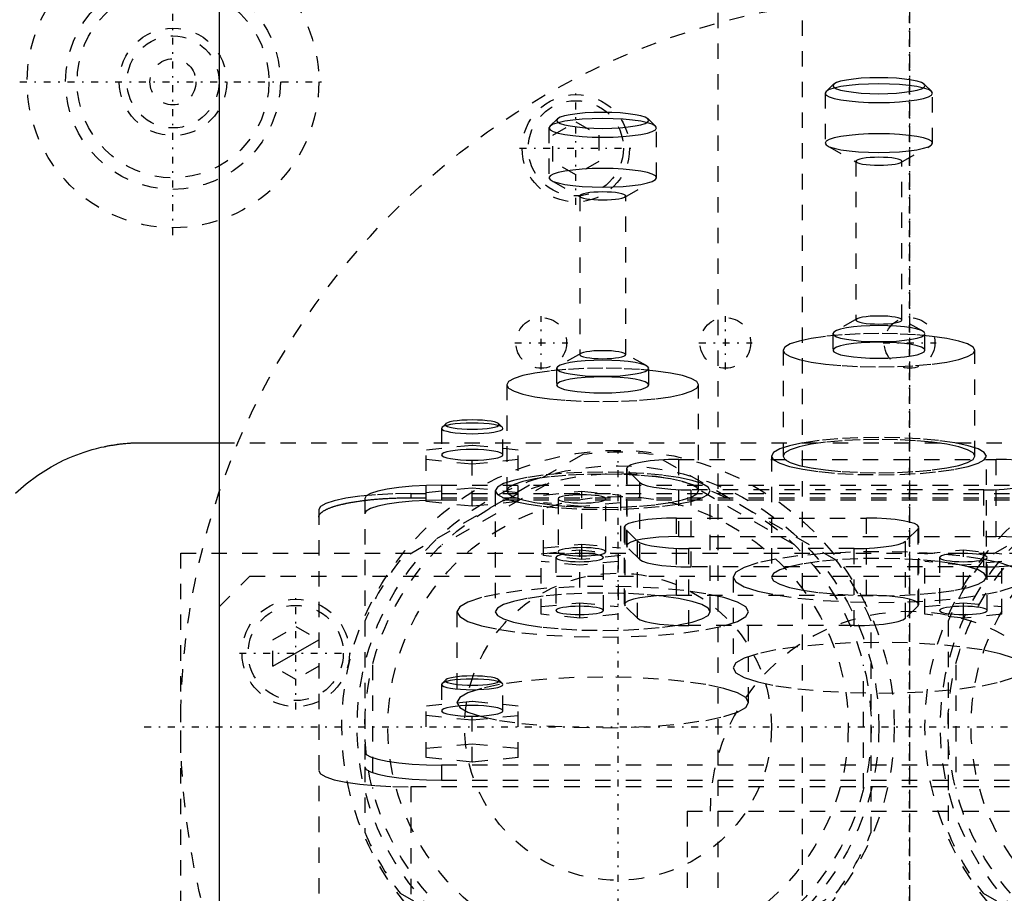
# Model space of a CAD drawing. Extents: x -120 to 120, y -136 to 719.
# Tile 9 of 13: x -58 to 6, y 289 to 346. Entities that reach past the tile are written whole.
import ezdxf

# ---------------------------------------------------------------- set-up
doc = ezdxf.new("R2010")
doc.units = 0
doc.linetypes.add('CENTER', pattern=[1.5, 0.45, -0.5, 0.05, -0.5])
doc.linetypes.add('DASHED', pattern=[2, 1, -1])
for name, color, linetype in [('AM_0', 7, 'CONTINUOUS'), ('AM_10', 7, 'CONTINUOUS'), ('AM_3', 7, 'DASHED'), ('AM_7', 7, 'CENTER')]:
    doc.layers.add(name, color=color, linetype=linetype)

msp = doc.modelspace()

# ---------------------------------------------------------------- linework, layer by layer
at = {"layer": 'AM_0', "color": 7, "linetype": 'CONTINUOUS'}
for p, q in [((-45, 435.75), (-45, 256.2)), ((-50, 318.5), (-45, 318.5))]:
    msp.add_line(p, q, dxfattribs=at)
msp.add_polyline3d([(-58.251, 315.214, 0), (-57.568, 315.812, 0), (-56.802, 316.386, 0), (-55.928, 316.933, 0), (-55.412, 317.21, 0), (-55.319, 317.257, 0), (-55.126, 317.35, 0), (-54.925, 317.443, 0), (-54.822, 317.489, 0), (-54.716, 317.534, 0), (-54.498, 317.625, 0), (-54.271, 317.714, 0), (-54.033, 317.802, 0), (-53.786, 317.887, 0), (-53.528, 317.97, 0), (-53.394, 318.01, 0), (-53.257, 318.049, 0), (-52.973, 318.126, 0), (-52.673, 318.198, 0), (-52.49, 318.239, 0), (-52.437, 318.25, 0), (-52.383, 318.261, 0), (-52.355, 318.267, 0), (-52.327, 318.272, 0), (-52.271, 318.283, 0), (-52.213, 318.294, 0), (-52.154, 318.305, 0), (-52.094, 318.316, 0), (-52.032, 318.327, 0), (-52.001, 318.332, 0), (-51.97, 318.337, 0), (-51.906, 318.348, 0), (-51.841, 318.358, 0), (-51.775, 318.368, 0), (-51.708, 318.378, 0), (-51.641, 318.387, 0), (-51.606, 318.392, 0), (-51.572, 318.397, 0), (-51.502, 318.406, 0), (-51.431, 318.414, 0), (-51.395, 318.419, 0), (-51.359, 318.423, 0), (-51.287, 318.431, 0), (-51.213, 318.438, 0), (-51.176, 318.442, 0), (-51.139, 318.446, 0), (-51.064, 318.453, 0), (-50.988, 318.459, 0), (-50.912, 318.465, 0), (-50.835, 318.471, 0), (-50.757, 318.476, 0), (-50.718, 318.479, 0), (-50.679, 318.481, 0), (-50.6, 318.485, 0), (-50.521, 318.489, 0), (-50.441, 318.492, 0), (-50.362, 318.495, 0), (-50.281, 318.497, 0), (-50.241, 318.498, 0), (-50.201, 318.498, 0), (-50.121, 318.499, 0), (-50.04, 318.5, 0), (-50, 318.5, 0)], dxfattribs=at)
at = {"layer": 'AM_10', "color": 7, "linetype": 'CONTINUOUS'}
msp.add_line((-41.5, 303.934), (-38.5, 305.666), dxfattribs=at)
at = {"layer": 'AM_3', "color": 6, "linetype": 'DASHED'}
for p, q in [((-7, 680), (-7, -97.5)), ((-12.5, 664.5), (-12.5, -56.5)), ((-4.953, 341.845), (-5.445, 341.368)), ((1.445, 341.368), (0.953, 341.845)), ((-5.5, 341.261), (-5.5, 338.011)), ((1.5, 338.011), (1.5, 341.261)), ((-22.953, 339.587), (-23.445, 339.11)), ((-23.25, 338.538), (-21.75, 339.404)), ((-21.75, 339.404), (-20.25, 338.538)), ((-16.555, 339.11), (-17.047, 339.587)), ((-23.5, 339.003), (-23.5, 335.753)), ((-16.5, 335.753), (-16.5, 339.003)), ((-23.25, 336.806), (-23.25, 338.538)), ((-20.25, 338.538), (-20.25, 336.806)), ((-5.345, 337.832), (-3.434, 336.753)), ((-0.566, 336.753), (1.345, 337.832)), ((-3.5, 336.829), (-3.5, 326.489)), ((-0.5, 326.489), (-0.5, 336.829)), ((-21.75, 335.94), (-23.25, 336.806)), ((-20.25, 336.806), (-21.75, 335.94)), ((-23.345, 335.575), (-21.434, 334.495)), ((-18.566, 334.495), (-16.655, 335.575)), ((-21.5, 334.571), (-21.5, 324.232)), ((-18.5, 324.232), (-18.5, 334.571)), ((-3.434, 326.565), (-4.868, 325.756)), ((0.868, 325.756), (-0.566, 326.565)), ((-5, 325.602), (-5, 324.519)), ((1, 324.519), (1, 325.602)), ((-21.434, 324.308), (-22.868, 323.499)), ((-17.132, 323.499), (-18.566, 324.308)), ((-8.25, 324.519), (-8.25, 317.625)), ((4.25, 317.625), (4.25, 324.519)), ((-23, 323.345), (-23, 322.262)), ((-17, 322.262), (-17, 323.345)), ((-26.25, 322.262), (-26.25, 315.369)), ((-13.75, 315.369), (-13.75, 322.262)), ((-30.223, 319.732), (-30.469, 319.493)), ((-26.531, 319.493), (-26.777, 319.732)), ((-30.5, 319.432), (-30.5, 317.709)), ((-26.5, 317.709), (-26.5, 319.432)), ((-45, 318.5), (45, 318.5)), ((-28.5, 318.32), (-31.5, 318.019)), ((-28.5, 314.359), (-28.5, 318.32)), ((-25.5, 318.019), (-28.5, 318.32)), ((-21.296, 317.727), (-33.204, 310.852)), ((-31.5, 314.66), (-31.5, 318.019)), ((-25.5, 314.66), (-25.5, 318.019)), ((-4.796, 310.852), (-16.704, 317.727)), ((-9, 317.625), (-9, 309.747)), ((16.704, 317.727), (4.796, 310.852)), ((5, 309.747), (5, 317.625)), ((-31.5, 317.417), (-28.5, 317.117)), ((-28.5, 317.117), (-25.5, 317.417)), ((-15.048, 317.404), (5.648, 317.404)), ((-15.048, 312.382), (-15.048, 317.404)), ((5.648, 312.382), (5.648, 317.404)), ((-18.448, 316.814), (-18.448, 311.791)), ((-18.396, 311.689), (-18.396, 316.711)), ((-17.585, 315.912), (-18.396, 316.711)), ((-30.5, 315.733), (30.5, 315.733)), ((-30.5, 315.733), (-30.5, 314.748)), ((-23.509, 315.872), (-30.491, 311.841)), ((-17.585, 310.89), (-17.585, 315.912)), ((-7.509, 311.841), (-14.491, 315.872)), ((-32.5, 315.182), (-32.5, 314.91)), ((-32.5, 315.182), (32.5, 315.182)), ((-31.5, 315.262), (-28.5, 315.563)), ((-28.5, 315.563), (-25.5, 315.262)), ((-27, 315.369), (-27, 307.49)), ((-23.85, 315.089), (-21.35, 315.34)), ((-23.85, 311.141), (-23.85, 315.089)), ((-21.35, 315.34), (-18.85, 315.089)), ((-21.35, 310.891), (-21.35, 315.34)), ((-18.85, 315.089), (-18.85, 311.141)), ((-14.237, 310.402), (-14.237, 315.425)), ((4.837, 315.425), (-14.237, 315.425)), ((-13, 307.49), (-13, 315.369)), ((4.837, 310.402), (4.837, 315.425)), ((-35.5, 314.865), (-35.5, 297.383)), ((-32.5, 314.91), (32.5, 314.91)), ((-28.5, 314.359), (-31.5, 314.66)), ((30.5, 314.748), (-30.5, 314.748)), ((-25.5, 314.66), (-28.5, 314.359)), ((-21.35, 314.337), (-23.85, 314.588)), ((-22.9, 314.839), (-22.9, 311.392)), ((-18.85, 314.588), (-21.35, 314.337)), ((-19.8, 311.392), (-19.8, 314.839)), ((-38.5, 314.14), (-38.5, 286.634)), ((-15.198, 313.584), (-2.802, 313.584)), ((-15.198, 308.561), (-15.198, 313.584)), ((-2.802, 308.561), (-2.802, 313.584)), ((-18.598, 312.994), (-18.598, 307.971)), ((-18.546, 307.868), (-18.546, 312.891)), ((-17.735, 312.092), (-18.546, 312.891)), ((0.546, 312.891), (-0.265, 312.092)), ((0.546, 307.868), (0.546, 312.891)), ((0.598, 307.971), (0.598, 312.994)), ((-23.85, 311.642), (-21.35, 311.893)), ((-21.35, 311.893), (-18.85, 311.642)), ((-17.735, 307.07), (-17.735, 312.092)), ((-15.048, 312.382), (5.648, 312.382)), ((-0.265, 307.07), (-0.265, 312.092)), ((-47.497, 311.3), (47.497, 311.3)), ((-47.497, 218.3), (-47.497, 311.3)), ((-24, 311.269), (-21.5, 311.52)), ((-24, 307.321), (-24, 311.269)), ((-21.5, 311.52), (-19, 311.269)), ((-21.5, 307.07), (-21.5, 311.52)), ((-19, 311.269), (-19, 307.321)), ((-17.585, 310.89), (-18.396, 311.689)), ((-14.387, 306.582), (-14.387, 311.604)), ((-3.613, 311.604), (-14.387, 311.604)), ((-3.613, 306.582), (-3.613, 311.604)), ((1, 311.269), (3.5, 311.52)), ((1, 307.321), (1, 311.269)), ((3.5, 311.52), (6, 311.269)), ((3.5, 307.07), (3.5, 311.52)), ((6, 307.321), (6, 311.269)), ((-21.5, 310.517), (-24, 310.768)), ((-21.35, 310.891), (-23.85, 311.141)), ((-23.05, 311.018), (-23.05, 307.572)), ((-19, 310.768), (-21.5, 310.517)), ((-18.85, 311.141), (-21.35, 310.891)), ((-19.95, 307.572), (-19.95, 311.018)), ((3.5, 310.517), (1, 310.768)), ((1.95, 311.018), (1.95, 307.572)), ((6, 310.768), (3.5, 310.517)), ((5.05, 307.572), (5.05, 311.018)), ((4.837, 310.402), (-14.237, 310.402)), ((-45, 307.8), (-43, 309.8)), ((-43, 309.8), (44, 309.8)), ((-11.5, 309.747), (-11.5, 303.838)), ((-24, 307.822), (-21.5, 308.073)), ((-21.5, 308.073), (-19, 307.822)), ((-15.198, 308.561), (-2.802, 308.561)), ((1, 307.822), (3.5, 308.073)), ((3.5, 308.073), (6, 307.822)), ((-29.5, 307.49), (-29.5, 301.581)), ((-21.5, 307.07), (-24, 307.321)), ((-19, 307.321), (-21.5, 307.07)), ((-17.735, 307.07), (-18.546, 307.868)), ((-10.5, 301.581), (-10.5, 307.49)), ((0.546, 307.868), (-0.265, 307.07)), ((3.5, 307.07), (1, 307.321)), ((6, 307.321), (3.5, 307.07)), ((-2.5, 293.125), (-2.5, 306.875)), ((2.5, 306.875), (2.5, 293.125)), ((-41.5, 305.666), (-40, 306.532)), ((-40, 306.532), (-38.5, 305.666)), ((-3.613, 306.582), (-14.387, 306.582)), ((-41.5, 303.934), (-41.5, 305.666)), ((-40, 303.068), (-41.5, 303.934)), ((-38.5, 303.934), (-40, 303.068)), ((-35, 304.031), (-35, 295.969)), ((-3, 295.969), (-3, 304.031)), ((3, 304.031), (3, 295.969)), ((-30.223, 303.056), (-30.469, 302.817)), ((-26.531, 302.817), (-26.777, 303.056)), ((-30.469, 302.817), (-30.5, 302.756)), ((-30.5, 302.756), (-30.5, 301.032)), ((-26.5, 301.032), (-26.5, 302.756)), ((-28.5, 301.643), (-31.5, 301.342)), ((-28.5, 297.689), (-28.5, 301.643)), ((-25.5, 301.342), (-28.5, 301.643)), ((-31.5, 297.99), (-31.5, 301.342)), ((-25.5, 297.99), (-25.5, 301.342)), ((-31.5, 300.741), (-28.5, 300.44)), ((-28.5, 300.44), (-25.5, 300.741)), ((-31.5, 298.591), (-28.5, 298.892)), ((-28.5, 298.892), (-25.5, 298.591)), ((-28.5, 297.689), (-31.5, 297.99)), ((-25.5, 297.99), (-28.5, 297.689)), ((-35.5, 297.383), (-35.5, 293.125)), ((30.5, 297.5), (-30.5, 297.5)), ((-30.5, 297.5), (-30.5, 296.515)), ((-30.5, 296.515), (30.5, 296.515)), ((-32.5, 296.081), (-32.5, 284.586)), ((32.5, 296.081), (-32.5, 296.081)), ((-14.5, 294.5), (-14.5, 281.5)), ((-14.5, 294.5), (14.5, 294.5)), ((-33.204, 289.148), (-21.296, 282.273)), ((-16.704, 282.273), (-4.796, 289.148)), ((4.796, 289.148), (16.704, 282.273))]:
    msp.add_line(p, q, dxfattribs=at)
for points in [[(-5, 341.753), (-4.942, 341.652), (-4.772, 341.554), (-4.494, 341.464), (-4.121, 341.385), (-3.667, 341.32), (-3.148, 341.272), (-2.585, 341.242), (-2, 341.232), (-1.415, 341.242), (-0.852, 341.272), (-0.333, 341.32), (0.121, 341.385), (0.494, 341.464), (0.772, 341.554), (0.942, 341.652), (1, 341.753), (0.942, 341.855), (0.772, 341.953), (0.494, 342.043), (0.121, 342.122), (-0.333, 342.186), (-0.852, 342.235), (-1.415, 342.264), (-2, 342.274), (-2.585, 342.264), (-3.148, 342.235), (-3.667, 342.186), (-4.121, 342.122), (-4.494, 342.043), (-4.772, 341.953), (-4.942, 341.855)], [(-5.5, 341.261), (-5.433, 341.142), (-5.234, 341.028), (-4.91, 340.923), (-4.475, 340.831), (-3.944, 340.756), (-3.339, 340.699), (-2.683, 340.665), (-2, 340.653), (-1.317, 340.665), (-0.661, 340.699), (-0.056, 340.756), (0.475, 340.831), (0.91, 340.923), (1.234, 341.028), (1.433, 341.142), (1.5, 341.261), (1.433, 341.379), (1.234, 341.493), (0.91, 341.599), (0.475, 341.691), (-0.056, 341.766), (-0.661, 341.822), (-1.317, 341.857), (-2, 341.869), (-2.683, 341.857), (-3.339, 341.822), (-3.944, 341.766), (-4.475, 341.691), (-4.91, 341.599), (-5.234, 341.493), (-5.433, 341.379)], [(-23.5, 339.003), (-23.433, 338.884), (-23.234, 338.77), (-22.91, 338.665), (-22.475, 338.573), (-21.944, 338.498), (-21.339, 338.441), (-20.683, 338.407), (-20, 338.395), (-19.317, 338.407), (-18.661, 338.441), (-18.056, 338.498), (-17.525, 338.573), (-17.09, 338.665), (-16.766, 338.77), (-16.567, 338.884), (-16.5, 339.003), (-16.567, 339.122), (-16.766, 339.236), (-17.09, 339.341), (-17.525, 339.433), (-18.056, 339.508), (-18.661, 339.565), (-19.317, 339.599), (-20, 339.611), (-20.683, 339.599), (-21.339, 339.565), (-21.944, 339.508), (-22.475, 339.433), (-22.91, 339.341), (-23.234, 339.236), (-23.433, 339.122)], [(-23, 339.495), (-22.942, 339.394), (-22.772, 339.296), (-22.494, 339.206), (-22.121, 339.127), (-21.667, 339.062), (-21.148, 339.014), (-20.585, 338.984), (-20, 338.974), (-19.415, 338.984), (-18.852, 339.014), (-18.333, 339.062), (-17.879, 339.127), (-17.506, 339.206), (-17.228, 339.296), (-17.058, 339.394), (-17, 339.495), (-17.058, 339.597), (-17.228, 339.695), (-17.506, 339.785), (-17.879, 339.864), (-18.333, 339.929), (-18.852, 339.977), (-19.415, 340.006), (-20, 340.016), (-20.585, 340.006), (-21.148, 339.977), (-21.667, 339.929), (-22.121, 339.864), (-22.494, 339.785), (-22.772, 339.695), (-22.942, 339.597)], [(-5.5, 338.011), (-5.433, 337.892), (-5.234, 337.778), (-4.91, 337.673), (-4.475, 337.581), (-3.944, 337.506), (-3.339, 337.45), (-2.683, 337.415), (-2, 337.403), (-1.317, 337.415), (-0.661, 337.45), (-0.056, 337.506), (0.475, 337.581), (0.91, 337.673), (1.234, 337.778), (1.433, 337.892), (1.5, 338.011), (1.433, 338.13), (1.234, 338.244), (0.91, 338.349), (0.475, 338.441), (-0.056, 338.516), (-0.661, 338.573), (-1.317, 338.607), (-2, 338.619), (-2.683, 338.607), (-3.339, 338.573), (-3.944, 338.516), (-4.475, 338.441), (-4.91, 338.349), (-5.234, 338.244), (-5.433, 338.13)], [(-3.5, 336.829), (-3.471, 336.778), (-3.386, 336.73), (-3.247, 336.685), (-3.061, 336.645), (-2.833, 336.613), (-2.574, 336.589), (-2.293, 336.574), (-2, 336.569), (-1.707, 336.574), (-1.426, 336.589), (-1.167, 336.613), (-0.939, 336.645), (-0.753, 336.685), (-0.614, 336.73), (-0.529, 336.778), (-0.5, 336.829), (-0.529, 336.88), (-0.614, 336.929), (-0.753, 336.974), (-0.939, 337.013), (-1.167, 337.046), (-1.426, 337.07), (-1.707, 337.085), (-2, 337.09), (-2.293, 337.085), (-2.574, 337.07), (-2.833, 337.046), (-3.061, 337.013), (-3.247, 336.974), (-3.386, 336.929), (-3.471, 336.88)], [(-23.5, 335.753), (-23.433, 335.635), (-23.234, 335.521), (-22.91, 335.415), (-22.475, 335.323), (-21.944, 335.248), (-21.339, 335.192), (-20.683, 335.157), (-20, 335.145), (-19.317, 335.157), (-18.661, 335.192), (-18.056, 335.248), (-17.525, 335.323), (-17.09, 335.415), (-16.766, 335.521), (-16.567, 335.635), (-16.5, 335.753), (-16.567, 335.872), (-16.766, 335.986), (-17.09, 336.091), (-17.525, 336.183), (-18.056, 336.258), (-18.661, 336.315), (-19.317, 336.349), (-20, 336.361), (-20.683, 336.349), (-21.339, 336.315), (-21.944, 336.258), (-22.475, 336.183), (-22.91, 336.091), (-23.234, 335.986), (-23.433, 335.872)], [(-21.5, 334.571), (-21.471, 334.521), (-21.386, 334.472), (-21.247, 334.427), (-21.061, 334.387), (-20.833, 334.355), (-20.574, 334.331), (-20.293, 334.316), (-20, 334.311), (-19.707, 334.316), (-19.426, 334.331), (-19.167, 334.355), (-18.939, 334.387), (-18.753, 334.427), (-18.614, 334.472), (-18.529, 334.521), (-18.5, 334.571), (-18.529, 334.622), (-18.614, 334.671), (-18.753, 334.716), (-18.939, 334.756), (-19.167, 334.788), (-19.426, 334.812), (-19.707, 334.827), (-20, 334.832), (-20.293, 334.827), (-20.574, 334.812), (-20.833, 334.788), (-21.061, 334.756), (-21.247, 334.716), (-21.386, 334.671), (-21.471, 334.622)], [(-3.5, 326.489), (-3.471, 326.438), (-3.386, 326.389), (-3.247, 326.344), (-3.061, 326.305), (-2.833, 326.272), (-2.574, 326.248), (-2.293, 326.233), (-2, 326.228), (-1.707, 326.233), (-1.426, 326.248), (-1.167, 326.272), (-0.939, 326.305), (-0.753, 326.344), (-0.614, 326.389), (-0.529, 326.438), (-0.5, 326.489), (-0.529, 326.54), (-0.614, 326.588), (-0.753, 326.633), (-0.939, 326.673), (-1.167, 326.705), (-1.426, 326.729), (-1.707, 326.744), (-2, 326.749), (-2.293, 326.744), (-2.574, 326.729), (-2.833, 326.705), (-3.061, 326.673), (-3.247, 326.633), (-3.386, 326.588), (-3.471, 326.54)], [(-5, 325.602), (-4.942, 325.501), (-4.772, 325.403), (-4.494, 325.313), (-4.121, 325.234), (-3.667, 325.169), (-3.148, 325.121), (-2.585, 325.092), (-2, 325.081), (-1.415, 325.092), (-0.852, 325.121), (-0.333, 325.169), (0.121, 325.234), (0.494, 325.313), (0.772, 325.403), (0.942, 325.501), (1, 325.602), (0.942, 325.704), (0.772, 325.802), (0.494, 325.892), (0.121, 325.971), (-0.333, 326.036), (-0.852, 326.084), (-1.415, 326.113), (-2, 326.123), (-2.585, 326.113), (-3.148, 326.084), (-3.667, 326.036), (-4.121, 325.971), (-4.494, 325.892), (-4.772, 325.802), (-4.942, 325.704)], [(-8.25, 324.519), (-8.13, 324.307), (-7.774, 324.104), (-7.197, 323.916), (-6.419, 323.752), (-5.472, 323.617), (-4.392, 323.516), (-3.219, 323.455), (-2, 323.434), (-0.781, 323.455), (0.392, 323.516), (1.472, 323.617), (2.419, 323.752), (3.197, 323.916), (3.774, 324.104), (4.13, 324.307), (4.25, 324.519), (4.13, 324.731), (3.774, 324.934), (3.197, 325.122), (2.419, 325.287), (1.472, 325.422), (0.392, 325.522), (-0.781, 325.584), (-2, 325.604), (-3.219, 325.584), (-4.392, 325.522), (-5.472, 325.422), (-6.419, 325.287), (-7.197, 325.122), (-7.774, 324.934), (-8.13, 324.731)], [(-5, 324.519), (-4.942, 324.418), (-4.772, 324.32), (-4.494, 324.23), (-4.121, 324.151), (-3.667, 324.086), (-3.148, 324.038), (-2.585, 324.008), (-2, 323.998), (-1.415, 324.008), (-0.852, 324.038), (-0.333, 324.086), (0.121, 324.151), (0.494, 324.23), (0.772, 324.32), (0.942, 324.418), (1, 324.519), (0.942, 324.621), (0.772, 324.719), (0.494, 324.809), (0.121, 324.888), (-0.333, 324.952), (-0.852, 325), (-1.415, 325.03), (-2, 325.04), (-2.585, 325.03), (-3.148, 325), (-3.667, 324.952), (-4.121, 324.888), (-4.494, 324.809), (-4.772, 324.719), (-4.942, 324.621)], [(-21.5, 324.232), (-21.471, 324.181), (-21.386, 324.132), (-21.247, 324.087), (-21.061, 324.048), (-20.833, 324.015), (-20.574, 323.991), (-20.293, 323.976), (-20, 323.971), (-19.707, 323.976), (-19.426, 323.991), (-19.167, 324.015), (-18.939, 324.048), (-18.753, 324.087), (-18.614, 324.132), (-18.529, 324.181), (-18.5, 324.232), (-18.529, 324.283), (-18.614, 324.331), (-18.753, 324.376), (-18.939, 324.416), (-19.167, 324.448), (-19.426, 324.472), (-19.707, 324.487), (-20, 324.492), (-20.293, 324.487), (-20.574, 324.472), (-20.833, 324.448), (-21.061, 324.416), (-21.247, 324.376), (-21.386, 324.331), (-21.471, 324.283)], [(-23, 323.345), (-22.942, 323.244), (-22.772, 323.146), (-22.494, 323.056), (-22.121, 322.977), (-21.667, 322.912), (-21.148, 322.864), (-20.585, 322.835), (-20, 322.825), (-19.415, 322.835), (-18.852, 322.864), (-18.333, 322.912), (-17.879, 322.977), (-17.506, 323.056), (-17.228, 323.146), (-17.058, 323.244), (-17, 323.345), (-17.058, 323.447), (-17.228, 323.545), (-17.506, 323.635), (-17.879, 323.714), (-18.333, 323.779), (-18.852, 323.827), (-19.415, 323.856), (-20, 323.866), (-20.585, 323.856), (-21.148, 323.827), (-21.667, 323.779), (-22.121, 323.714), (-22.494, 323.635), (-22.772, 323.545), (-22.942, 323.447)], [(-26.25, 322.262), (-26.13, 322.05), (-25.774, 321.847), (-25.197, 321.659), (-24.419, 321.495), (-23.472, 321.36), (-22.392, 321.259), (-21.219, 321.198), (-20, 321.177), (-18.781, 321.198), (-17.608, 321.259), (-16.528, 321.36), (-15.581, 321.495), (-14.803, 321.659), (-14.226, 321.847), (-13.87, 322.05), (-13.75, 322.262), (-13.87, 322.474), (-14.226, 322.677), (-14.803, 322.865), (-15.581, 323.03), (-16.528, 323.165), (-17.608, 323.265), (-18.781, 323.327), (-20, 323.347), (-21.219, 323.327), (-22.392, 323.265), (-23.472, 323.165), (-24.419, 323.03), (-25.197, 322.865), (-25.774, 322.677), (-26.13, 322.474)], [(-23, 322.262), (-22.942, 322.161), (-22.772, 322.063), (-22.494, 321.973), (-22.121, 321.894), (-21.667, 321.829), (-21.148, 321.781), (-20.585, 321.751), (-20, 321.741), (-19.415, 321.751), (-18.852, 321.781), (-18.333, 321.829), (-17.879, 321.894), (-17.506, 321.973), (-17.228, 322.063), (-17.058, 322.161), (-17, 322.262), (-17.058, 322.364), (-17.228, 322.462), (-17.506, 322.552), (-17.879, 322.631), (-18.333, 322.695), (-18.852, 322.743), (-19.415, 322.773), (-20, 322.783), (-20.585, 322.773), (-21.148, 322.743), (-21.667, 322.695), (-22.121, 322.631), (-22.494, 322.552), (-22.772, 322.462), (-22.942, 322.364)], [(-26.5, 319.432), (-26.538, 319.5), (-26.652, 319.565), (-26.837, 319.625), (-27.086, 319.678), (-27.389, 319.721), (-27.735, 319.753), (-28.11, 319.773), (-28.5, 319.78), (-28.89, 319.773), (-29.265, 319.753), (-29.611, 319.721), (-29.914, 319.678), (-30.163, 319.625), (-30.348, 319.565), (-30.462, 319.5), (-30.5, 319.432), (-30.462, 319.364), (-30.348, 319.299), (-30.163, 319.239), (-29.914, 319.187), (-29.611, 319.143), (-29.265, 319.111), (-28.89, 319.092), (-28.5, 319.085), (-28.11, 319.092), (-27.735, 319.111), (-27.389, 319.143), (-27.086, 319.187), (-26.837, 319.239), (-26.652, 319.299), (-26.538, 319.364)], [(-26.75, 319.678), (-26.784, 319.738), (-26.883, 319.795), (-27.045, 319.847), (-27.263, 319.893), (-27.528, 319.931), (-27.83, 319.959), (-28.159, 319.976), (-28.5, 319.982), (-28.841, 319.976), (-29.17, 319.959), (-29.472, 319.931), (-29.737, 319.893), (-29.955, 319.847), (-30.117, 319.795), (-30.216, 319.738), (-30.25, 319.678), (-30.216, 319.619), (-30.117, 319.562), (-29.955, 319.51), (-29.737, 319.464), (-29.472, 319.426), (-29.17, 319.398), (-28.841, 319.38), (-28.5, 319.375), (-28.159, 319.38), (-27.83, 319.398), (-27.528, 319.426), (-27.263, 319.464), (-27.045, 319.51), (-26.883, 319.562), (-26.784, 319.619)], [(-9, 317.625), (-8.865, 317.388), (-8.467, 317.16), (-7.82, 316.95), (-6.95, 316.766), (-5.889, 316.615), (-4.679, 316.502), (-3.366, 316.433), (-2, 316.41), (-0.634, 316.433), (0.679, 316.502), (1.889, 316.615), (2.95, 316.766), (3.82, 316.95), (4.467, 317.16), (4.865, 317.388), (5, 317.625), (4.865, 317.863), (4.467, 318.091), (3.82, 318.301), (2.95, 318.485), (1.889, 318.636), (0.679, 318.749), (-0.634, 318.818), (-2, 318.841), (-3.366, 318.818), (-4.679, 318.749), (-5.889, 318.636), (-6.95, 318.485), (-7.82, 318.301), (-8.467, 318.091), (-8.865, 317.863)], [(-8.25, 317.625), (-8.13, 317.414), (-7.774, 317.21), (-7.197, 317.023), (-6.419, 316.858), (-5.472, 316.723), (-4.392, 316.623), (-3.219, 316.561), (-2, 316.54), (-0.781, 316.561), (0.392, 316.623), (1.472, 316.723), (2.419, 316.858), (3.197, 317.023), (3.774, 317.21), (4.13, 317.414), (4.25, 317.625), (4.13, 317.837), (3.774, 318.041), (3.197, 318.228), (2.419, 318.393), (1.472, 318.528), (0.392, 318.628), (-0.781, 318.69), (-2, 318.711), (-3.219, 318.69), (-4.392, 318.628), (-5.472, 318.528), (-6.419, 318.393), (-7.197, 318.228), (-7.774, 318.041), (-8.13, 317.837)], [(-27, 315.369), (-26.865, 315.131), (-26.467, 314.903), (-25.82, 314.693), (-24.95, 314.509), (-23.889, 314.358), (-22.679, 314.245), (-21.366, 314.176), (-20, 314.153), (-18.634, 314.176), (-17.321, 314.245), (-16.111, 314.358), (-15.05, 314.509), (-14.18, 314.693), (-13.533, 314.903), (-13.135, 315.131), (-13, 315.369), (-13.135, 315.606), (-13.533, 315.834), (-14.18, 316.044), (-15.05, 316.228), (-16.111, 316.379), (-17.321, 316.492), (-18.634, 316.561), (-20, 316.584), (-21.366, 316.561), (-22.679, 316.492), (-23.889, 316.379), (-24.95, 316.228), (-25.82, 316.044), (-26.467, 315.834), (-26.865, 315.606)], [(-26.25, 315.369), (-26.13, 315.157), (-25.774, 314.953), (-25.197, 314.766), (-24.419, 314.601), (-23.472, 314.466), (-22.392, 314.366), (-21.219, 314.304), (-20, 314.283), (-18.781, 314.304), (-17.608, 314.366), (-16.528, 314.466), (-15.581, 314.601), (-14.803, 314.766), (-14.226, 314.953), (-13.87, 315.157), (-13.75, 315.369), (-13.87, 315.58), (-14.226, 315.784), (-14.803, 315.971), (-15.581, 316.136), (-16.528, 316.271), (-17.608, 316.371), (-18.781, 316.433), (-20, 316.454), (-21.219, 316.433), (-22.392, 316.371), (-23.472, 316.271), (-24.419, 316.136), (-25.197, 315.971), (-25.774, 315.784), (-26.13, 315.58)], [(-19.95, 311.018), (-19.98, 311.071), (-20.068, 311.121), (-20.211, 311.168), (-20.404, 311.209), (-20.639, 311.242), (-20.907, 311.267), (-21.198, 311.282), (-21.5, 311.288), (-21.802, 311.282), (-22.093, 311.267), (-22.361, 311.242), (-22.596, 311.209), (-22.789, 311.168), (-22.932, 311.121), (-23.02, 311.071), (-23.05, 311.018), (-23.02, 310.966), (-22.932, 310.915), (-22.789, 310.869), (-22.596, 310.828), (-22.361, 310.795), (-22.093, 310.77), (-21.802, 310.754), (-21.5, 310.749), (-21.198, 310.754), (-20.907, 310.77), (-20.639, 310.795), (-20.404, 310.828), (-20.211, 310.869), (-20.068, 310.915), (-19.98, 310.966)], [(-19.8, 311.392), (-19.83, 311.444), (-19.918, 311.495), (-20.061, 311.541), (-20.254, 311.582), (-20.489, 311.616), (-20.757, 311.641), (-21.048, 311.656), (-21.35, 311.661), (-21.652, 311.656), (-21.943, 311.641), (-22.211, 311.616), (-22.446, 311.582), (-22.639, 311.541), (-22.782, 311.495), (-22.87, 311.444), (-22.9, 311.392), (-22.87, 311.339), (-22.782, 311.289), (-22.639, 311.242), (-22.446, 311.202), (-22.211, 311.168), (-21.943, 311.143), (-21.652, 311.128), (-21.35, 311.123), (-21.048, 311.128), (-20.757, 311.143), (-20.489, 311.168), (-20.254, 311.202), (-20.061, 311.242), (-19.918, 311.289), (-19.83, 311.339)], [(5.05, 311.018), (5.02, 311.071), (4.932, 311.121), (4.789, 311.168), (4.596, 311.209), (4.361, 311.242), (4.093, 311.267), (3.802, 311.282), (3.5, 311.288), (3.198, 311.282), (2.907, 311.267), (2.639, 311.242), (2.404, 311.209), (2.211, 311.168), (2.068, 311.121), (1.98, 311.071), (1.95, 311.018), (1.98, 310.966), (2.068, 310.915), (2.211, 310.869), (2.404, 310.828), (2.639, 310.795), (2.907, 310.77), (3.198, 310.754), (3.5, 310.749), (3.802, 310.754), (4.093, 310.77), (4.361, 310.795), (4.596, 310.828), (4.789, 310.869), (4.932, 310.915), (5.02, 310.966)], [(-9, 309.747), (-8.865, 309.51), (-8.467, 309.282), (-7.82, 309.072), (-6.95, 308.888), (-5.889, 308.736), (-4.679, 308.624), (-3.366, 308.555), (-2, 308.531), (-0.634, 308.555), (0.679, 308.624), (1.889, 308.736), (2.95, 308.888), (3.82, 309.072), (4.467, 309.282), (4.865, 309.51), (5, 309.747), (4.865, 309.984), (4.467, 310.212), (3.82, 310.422), (2.95, 310.607), (1.889, 310.758), (0.679, 310.87), (-0.634, 310.939), (-2, 310.963), (-3.366, 310.939), (-4.679, 310.87), (-5.889, 310.758), (-6.95, 310.607), (-7.82, 310.422), (-8.467, 310.212), (-8.865, 309.984)], [(-29.5, 307.49), (-29.317, 307.168), (-28.777, 306.859), (-27.899, 306.574), (-26.718, 306.324), (-25.278, 306.118), (-23.635, 305.966), (-21.853, 305.872), (-20, 305.84), (-18.147, 305.872), (-16.365, 305.966), (-14.722, 306.118), (-13.282, 306.324), (-12.101, 306.574), (-11.223, 306.859), (-10.683, 307.168), (-10.5, 307.49), (-10.683, 307.812), (-11.223, 308.121), (-12.101, 308.407), (-13.282, 308.657), (-14.722, 308.862), (-16.365, 309.014), (-18.147, 309.108), (-20, 309.14), (-21.853, 309.108), (-23.635, 309.014), (-25.278, 308.862), (-26.718, 308.657), (-27.899, 308.407), (-28.777, 308.121), (-29.317, 307.812)], [(-27, 307.49), (-26.865, 307.253), (-26.467, 307.025), (-25.82, 306.815), (-24.95, 306.631), (-23.889, 306.479), (-22.679, 306.367), (-21.366, 306.298), (-20, 306.275), (-18.634, 306.298), (-17.321, 306.367), (-16.111, 306.479), (-15.05, 306.631), (-14.18, 306.815), (-13.533, 307.025), (-13.135, 307.253), (-13, 307.49), (-13.135, 307.727), (-13.533, 307.955), (-14.18, 308.165), (-15.05, 308.35), (-16.111, 308.501), (-17.321, 308.613), (-18.634, 308.682), (-20, 308.706), (-21.366, 308.682), (-22.679, 308.613), (-23.889, 308.501), (-24.95, 308.35), (-25.82, 308.165), (-26.467, 307.955), (-26.865, 307.727)], [(-19.95, 307.572), (-19.98, 307.624), (-20.068, 307.675), (-20.211, 307.721), (-20.404, 307.762), (-20.639, 307.795), (-20.907, 307.82), (-21.198, 307.836), (-21.5, 307.841), (-21.802, 307.836), (-22.093, 307.82), (-22.361, 307.795), (-22.596, 307.762), (-22.789, 307.721), (-22.932, 307.675), (-23.02, 307.624), (-23.05, 307.572), (-23.02, 307.519), (-22.932, 307.469), (-22.789, 307.422), (-22.596, 307.381), (-22.361, 307.348), (-22.093, 307.323), (-21.802, 307.308), (-21.5, 307.302), (-21.198, 307.308), (-20.907, 307.323), (-20.639, 307.348), (-20.404, 307.381), (-20.211, 307.422), (-20.068, 307.469), (-19.98, 307.519)], [(5.05, 307.572), (5.02, 307.624), (4.932, 307.675), (4.789, 307.721), (4.596, 307.762), (4.361, 307.795), (4.093, 307.82), (3.802, 307.836), (3.5, 307.841), (3.198, 307.836), (2.907, 307.82), (2.639, 307.795), (2.404, 307.762), (2.211, 307.721), (2.068, 307.675), (1.98, 307.624), (1.95, 307.572), (1.98, 307.519), (2.068, 307.469), (2.211, 307.422), (2.404, 307.381), (2.639, 307.348), (2.907, 307.323), (3.198, 307.308), (3.5, 307.302), (3.802, 307.308), (4.093, 307.323), (4.361, 307.348), (4.596, 307.381), (4.789, 307.422), (4.932, 307.469), (5.02, 307.519)], [(-29.5, 301.581), (-29.317, 301.259), (-28.777, 300.949), (-27.899, 300.664), (-26.718, 300.414), (-25.278, 300.209), (-23.635, 300.057), (-21.853, 299.963), (-20, 299.931), (-18.147, 299.963), (-16.365, 300.057), (-14.722, 300.209), (-13.282, 300.414), (-12.101, 300.664), (-11.223, 300.949), (-10.683, 301.259), (-10.5, 301.581), (-10.683, 301.903), (-11.223, 302.212), (-12.101, 302.497), (-13.282, 302.747), (-14.722, 302.952), (-16.365, 303.105), (-18.147, 303.199), (-20, 303.23), (-21.853, 303.199), (-23.635, 303.105), (-25.278, 302.952), (-26.718, 302.747), (-27.899, 302.497), (-28.777, 302.212), (-29.317, 301.903)]]:
    msp.add_lwpolyline(points, close=True, dxfattribs=at)
for points in [[(-28.5, 318.056), (-28.89, 318.049), (-29.265, 318.03), (-29.611, 317.998), (-29.914, 317.954), (-30.163, 317.902), (-30.348, 317.842), (-30.462, 317.777), (-30.5, 317.709), (-30.462, 317.641), (-30.348, 317.576), (-30.163, 317.516), (-29.914, 317.463), (-29.611, 317.42), (-29.265, 317.388), (-28.89, 317.368), (-28.5, 317.362), (-28.11, 317.368), (-27.735, 317.388), (-27.389, 317.42), (-27.086, 317.463), (-26.837, 317.516), (-26.652, 317.576), (-26.538, 317.641), (-26.5, 317.709)], [(-26.5, 317.709), (-26.538, 317.777), (-26.652, 317.842), (-26.837, 317.902), (-27.086, 317.954), (-27.389, 317.998), (-27.735, 318.03), (-28.11, 318.049), (-28.5, 318.056)], [(-15.048, 317.404), (-15.703, 317.393), (-16.334, 317.36), (-16.916, 317.307), (-17.429, 317.235), (-17.852, 317.148), (-18.17, 317.048), (-18.371, 316.939), (-18.447, 316.825), (-18.396, 316.711)], [(8.996, 316.711), (9.047, 316.825), (8.971, 316.939), (8.77, 317.048), (8.452, 317.148), (8.029, 317.235), (7.516, 317.307), (6.934, 317.36), (6.303, 317.393), (5.648, 317.404)], [(-30.5, 315.733), (-31.475, 315.716), (-32.413, 315.667), (-33.278, 315.587), (-34.036, 315.479), (-34.657, 315.347), (-35.119, 315.197), (-35.404, 315.034), (-35.5, 314.865)], [(-17.585, 315.912), (-17.402, 315.799), (-17.093, 315.695), (-16.671, 315.603), (-16.152, 315.527), (-15.558, 315.471), (-14.911, 315.436), (-14.237, 315.425)], [(4.837, 315.425), (5.511, 315.436), (6.158, 315.471), (6.752, 315.527), (7.271, 315.603), (7.693, 315.695), (8.002, 315.799), (8.185, 315.912)], [(-32.5, 315.182), (-33.671, 315.162), (-34.796, 315.103), (-35.833, 315.007), (-36.743, 314.877), (-37.489, 314.719), (-38.043, 314.539), (-38.385, 314.344), (-38.5, 314.14)], [(-19.8, 314.839), (-19.83, 314.891), (-19.918, 314.942), (-20.061, 314.988), (-20.254, 315.029), (-20.489, 315.062), (-20.757, 315.087), (-21.048, 315.103), (-21.35, 315.108), (-21.652, 315.103), (-21.943, 315.087), (-22.211, 315.062), (-22.446, 315.029), (-22.639, 314.988), (-22.782, 314.942), (-22.87, 314.891), (-22.9, 314.839)], [(-30.5, 314.748), (-31.475, 314.732), (-32.413, 314.682), (-33.278, 314.602), (-34.036, 314.494), (-34.657, 314.362), (-35.119, 314.212), (-35.404, 314.049), (-35.5, 313.88)], [(-22.9, 314.839), (-22.87, 314.786), (-22.782, 314.736), (-22.639, 314.689), (-22.446, 314.648), (-22.211, 314.615), (-21.943, 314.59), (-21.652, 314.575), (-21.35, 314.57), (-21.048, 314.575), (-20.757, 314.59), (-20.489, 314.615), (-20.254, 314.648), (-20.061, 314.689), (-19.918, 314.736), (-19.83, 314.786), (-19.8, 314.839)], [(-15.198, 313.584), (-15.853, 313.573), (-16.484, 313.54), (-17.066, 313.487), (-17.579, 313.415), (-18.002, 313.327), (-18.32, 313.227), (-18.521, 313.118), (-18.597, 313.005), (-18.546, 312.891)], [(0.546, 312.891), (0.597, 313.005), (0.521, 313.118), (0.32, 313.227), (0.002, 313.327), (-0.421, 313.415), (-0.934, 313.487), (-1.516, 313.54), (-2.147, 313.573), (-2.802, 313.584)], [(-15.048, 312.382), (-15.703, 312.371), (-16.334, 312.338), (-16.916, 312.285), (-17.429, 312.213), (-17.852, 312.125), (-18.17, 312.025), (-18.371, 311.916), (-18.447, 311.803), (-18.396, 311.689)], [(-17.735, 312.092), (-17.552, 311.979), (-17.243, 311.874), (-16.821, 311.782), (-16.302, 311.707), (-15.708, 311.651), (-15.061, 311.616), (-14.387, 311.604)], [(-3.613, 311.604), (-2.939, 311.616), (-2.292, 311.651), (-1.698, 311.707), (-1.179, 311.782), (-0.757, 311.874), (-0.448, 311.979), (-0.265, 312.092)], [(8.996, 311.689), (9.047, 311.803), (8.971, 311.916), (8.77, 312.025), (8.452, 312.125), (8.029, 312.213), (7.516, 312.285), (6.934, 312.338), (6.303, 312.371), (5.648, 312.382)], [(6.777, 310.378), (5.899, 310.664), (4.718, 310.914), (3.278, 311.119), (1.635, 311.271), (-0.147, 311.365), (-2, 311.397), (-3.853, 311.365), (-5.635, 311.271), (-7.278, 311.119), (-8.718, 310.914), (-9.899, 310.664), (-10.777, 310.378), (-11.317, 310.069), (-11.5, 309.747), (-11.317, 309.425), (-10.777, 309.116), (-9.899, 308.831), (-8.718, 308.581), (-7.278, 308.375), (-5.635, 308.223), (-3.853, 308.129), (-2, 308.097), (-0.147, 308.129), (1.635, 308.223), (3.278, 308.375), (4.718, 308.581), (5.899, 308.831), (6.777, 309.116)], [(-17.585, 310.89), (-17.402, 310.777), (-17.093, 310.672), (-16.671, 310.58), (-16.152, 310.505), (-15.558, 310.448), (-14.911, 310.414), (-14.237, 310.402)], [(4.837, 310.402), (5.511, 310.414), (6.158, 310.448), (6.752, 310.505), (7.271, 310.58), (7.693, 310.672), (8.002, 310.777), (8.185, 310.89)], [(-15.198, 308.561), (-15.853, 308.55), (-16.484, 308.518), (-17.066, 308.464), (-17.579, 308.392), (-18.002, 308.305), (-18.32, 308.205), (-18.521, 308.096), (-18.597, 307.982), (-18.546, 307.868)], [(0.546, 307.868), (0.597, 307.982), (0.521, 308.096), (0.32, 308.205), (0.002, 308.305), (-0.421, 308.392), (-0.934, 308.464), (-1.516, 308.518), (-2.147, 308.55), (-2.802, 308.561)], [(-17.735, 307.07), (-17.552, 306.957), (-17.243, 306.852), (-16.821, 306.76), (-16.302, 306.684), (-15.708, 306.628), (-15.061, 306.594), (-14.387, 306.582)], [(-3.613, 306.582), (-2.939, 306.594), (-2.292, 306.628), (-1.698, 306.684), (-1.179, 306.76), (-0.757, 306.852), (-0.448, 306.957), (-0.265, 307.07)], [(6.777, 304.469), (5.899, 304.755), (4.718, 305.005), (3.278, 305.21), (1.635, 305.362), (-0.147, 305.456), (-2, 305.488), (-3.853, 305.456), (-5.635, 305.362), (-7.278, 305.21), (-8.718, 305.005), (-9.899, 304.755), (-10.777, 304.469), (-11.317, 304.16), (-11.5, 303.838), (-11.317, 303.516), (-10.777, 303.207), (-9.899, 302.922), (-8.718, 302.672), (-7.278, 302.466), (-5.635, 302.314), (-3.853, 302.22), (-2, 302.188), (-0.147, 302.22), (1.635, 302.314), (3.278, 302.466), (4.718, 302.672), (5.899, 302.922), (6.777, 303.207)], [(-30.5, 302.756), (-30.462, 302.688), (-30.348, 302.623), (-30.163, 302.563), (-29.914, 302.51), (-29.611, 302.467), (-29.265, 302.435), (-28.89, 302.415), (-28.5, 302.408), (-28.11, 302.415), (-27.735, 302.435), (-27.389, 302.467), (-27.086, 302.51), (-26.837, 302.563), (-26.652, 302.623), (-26.538, 302.688), (-26.5, 302.756), (-26.538, 302.824), (-26.652, 302.889), (-26.837, 302.949), (-27.086, 303.001), (-27.389, 303.045), (-27.735, 303.077), (-28.11, 303.096), (-28.5, 303.103)], [(-28.5, 303.103), (-28.896, 303.096), (-29.275, 303.076), (-29.625, 303.043), (-29.93, 302.999), (-30.178, 302.945), (-30.36, 302.883), (-30.469, 302.817)], [(-30.223, 303.056), (-30.25, 302.996), (-30.21, 302.937), (-30.105, 302.881), (-29.939, 302.829), (-29.718, 302.784), (-29.451, 302.747), (-29.147, 302.72), (-28.819, 302.703), (-28.479, 302.698), (-28.139, 302.705), (-27.813, 302.722), (-27.513, 302.751), (-27.251, 302.789), (-27.037, 302.835), (-26.878, 302.888), (-26.781, 302.945), (-26.75, 303.004), (-26.785, 303.063), (-26.886, 303.12), (-27.049, 303.172), (-27.266, 303.217), (-27.531, 303.255), (-27.833, 303.283), (-28.16, 303.3), (-28.5, 303.306)], [(-28.5, 303.306), (-28.846, 303.3), (-29.179, 303.282), (-29.484, 303.253), (-29.751, 303.214), (-29.968, 303.167), (-30.128, 303.114), (-30.223, 303.056)], [(-28.5, 301.38), (-28.89, 301.373), (-29.265, 301.353), (-29.611, 301.321), (-29.914, 301.278), (-30.163, 301.225), (-30.348, 301.165), (-30.462, 301.1), (-30.5, 301.032)], [(-30.5, 301.032), (-30.462, 300.965), (-30.348, 300.899), (-30.163, 300.839), (-29.914, 300.787), (-29.611, 300.744), (-29.265, 300.711), (-28.89, 300.692), (-28.5, 300.685), (-28.11, 300.692), (-27.735, 300.711), (-27.389, 300.744), (-27.086, 300.787), (-26.837, 300.839), (-26.652, 300.899), (-26.538, 300.965), (-26.5, 301.032), (-26.538, 301.1), (-26.652, 301.165), (-26.837, 301.225), (-27.086, 301.278), (-27.389, 301.321), (-27.735, 301.353), (-28.11, 301.373), (-28.5, 301.38)], [(-35.5, 298.368), (-35.404, 298.199), (-35.119, 298.036), (-34.657, 297.886), (-34.036, 297.754), (-33.278, 297.646), (-32.413, 297.566), (-31.475, 297.517), (-30.5, 297.5)], [(-38.5, 297.123), (-38.385, 296.92), (-38.043, 296.724), (-37.489, 296.544), (-36.743, 296.386), (-35.833, 296.257), (-34.796, 296.16), (-33.671, 296.101), (-32.5, 296.081)], [(-35.5, 297.383), (-35.404, 297.214), (-35.119, 297.051), (-34.657, 296.901), (-34.036, 296.769), (-33.278, 296.662), (-32.413, 296.581), (-31.475, 296.532), (-30.5, 296.515)]]:
    msp.add_lwpolyline(points, dxfattribs=at)
msp.add_polyline3d([(-38.5, 313.644, 0), (-38.5, 313.653, 0), (-38.499, 313.671, 0), (-38.496, 313.689, 0), (-38.495, 313.699, 0), (-38.493, 313.708, 0), (-38.488, 313.726, 0), (-38.482, 313.744, 0), (-38.475, 313.762, 0), (-38.466, 313.781, 0), (-38.456, 313.799, 0), (-38.451, 313.808, 0), (-38.445, 313.818, 0), (-38.433, 313.836, 0), (-38.419, 313.854, 0), (-38.404, 313.873, 0), (-38.388, 313.891, 0), (-38.371, 313.909, 0), (-38.361, 313.919, 0), (-38.352, 313.928, 0), (-38.332, 313.946, 0), (-38.31, 313.964, 0), (-38.299, 313.973, 0), (-38.288, 313.982, 0), (-38.264, 314, 0), (-38.238, 314.018, 0), (-38.225, 314.027, 0), (-38.212, 314.036, 0), (-38.184, 314.054, 0), (-38.155, 314.072, 0), (-38.125, 314.09, 0), (-38.093, 314.107, 0), (-38.06, 314.125, 0), (-38.044, 314.134, 0), (-38.026, 314.142, 0), (-37.991, 314.16, 0), (-37.955, 314.177, 0), (-37.917, 314.194, 0), (-37.878, 314.211, 0), (-37.839, 314.227, 0), (-37.818, 314.236, 0), (-37.797, 314.244, 0), (-37.755, 314.26, 0), (-37.712, 314.277, 0), (-37.668, 314.293, 0), (-37.622, 314.309, 0), (-37.576, 314.325, 0), (-37.552, 314.332, 0), (-37.528, 314.34, 0), (-37.48, 314.356, 0), (-37.43, 314.371, 0), (-37.38, 314.386, 0), (-37.329, 314.401, 0), (-37.277, 314.415, 0), (-37.25, 314.423, 0), (-37.224, 314.43, 0), (-37.17, 314.444, 0), (-37.115, 314.458, 0), (-37.06, 314.472, 0), (-37.004, 314.485, 0), (-36.947, 314.499, 0), (-36.918, 314.505, 0), (-36.89, 314.512, 0), (-36.832, 314.525, 0), (-36.773, 314.537, 0), (-36.743, 314.544, 0), (-36.714, 314.55, 0), (-36.653, 314.562, 0), (-36.592, 314.574, 0), (-36.561, 314.58, 0), (-36.529, 314.586, 0), (-36.466, 314.598, 0), (-36.401, 314.61, 0), (-36.336, 314.621, 0), (-36.269, 314.633, 0), (-36.201, 314.644, 0), (-36.167, 314.65, 0), (-36.133, 314.655, 0), (-36.063, 314.666, 0), (-35.992, 314.677, 0), (-35.921, 314.687, 0), (-35.849, 314.697, 0), (-35.775, 314.708, 0), (-35.738, 314.713, 0), (-35.701, 314.718, 0), (-35.626, 314.727, 0), (-35.551, 314.737, 0), (-35.474, 314.746, 0), (-35.397, 314.755, 0), (-35.319, 314.764, 0), (-35.28, 314.768, 0), (-35.24, 314.772, 0), (-35.161, 314.781, 0), (-35.081, 314.789, 0), (-35.001, 314.796, 0), (-34.919, 314.804, 0), (-34.838, 314.811, 0), (-34.797, 314.815, 0), (-34.756, 314.818, 0), (-34.673, 314.825, 0), (-34.59, 314.832, 0), (-34.506, 314.838, 0), (-34.422, 314.844, 0), (-34.338, 314.85, 0), (-34.296, 314.853, 0), (-34.253, 314.855, 0), (-34.168, 314.861, 0), (-34.083, 314.866, 0), (-34.04, 314.868, 0), (-33.998, 314.87, 0), (-33.912, 314.875, 0), (-33.826, 314.879, 0), (-33.783, 314.881, 0), (-33.74, 314.883, 0), (-33.654, 314.887, 0), (-33.568, 314.89, 0), (-33.482, 314.893, 0), (-33.396, 314.896, 0), (-33.309, 314.898, 0), (-33.266, 314.9, 0), (-33.223, 314.901, 0), (-33.137, 314.903, 0), (-33.052, 314.904, 0), (-32.966, 314.906, 0), (-32.881, 314.907, 0), (-32.795, 314.908, 0), (-32.753, 314.909, 0), (-32.711, 314.909, 0), (-32.626, 314.909, 0), (-32.542, 314.91, 0), (-32.5, 314.91, 0)], dxfattribs=at)
for centre, radius in [((-48, 342), 9.5), ((-48, 342), 7), ((-48, 342), 6.25), ((0, 300), 47.5), ((-48, 342), 3.5), ((-48, 342), 3), ((-48, 342), 1.5), ((-21.75, 337.672), 3.5), ((-21.75, 337.672), 3.1), ((-24, 325), 1.65), ((-12, 325), 1.65), ((0, 325), 1.65), ((-19, 300), 18), ((19, 300), 18), ((-19, 300), 17), ((19, 300), 17), ((-19, 300), 16.5), ((19, 300), 16.5), ((-19, 300), 15), ((19, 300), 15), ((-19, 300), 10), ((-40, 304.8), 3.5), ((-40, 304.8), 3.1)]:
    msp.add_circle(centre, radius, dxfattribs=at)
for centre, radius, start, end in [((-19, 300), 17.875, 82.61986, 97.38014), ((-19, 300), 17.875, 142.61986, 157.38014), ((-19, 300), 17.875, 22.61986, 37.38014), ((19, 300), 17.875, 142.61986, 157.38014), ((0, 294.5), 13, 0, 180), ((-19, 300), 17.875, 202.61986, 217.38014), ((-19, 300), 17.875, 322.61986, 337.38014), ((19, 300), 17.875, 202.61986, 217.38014)]:
    msp.add_arc(centre, radius, start, end, dxfattribs=at)
at = {"layer": 'AM_7', "color": 4, "linetype": 'CENTER'}
for p, q in [((0, 718.875), (0, -136.375)), ((0, 447.188), (0, 195.562)), ((0, -18.4), (0, 386.4)), ((-48, 332.025), (-48, 351.975)), ((-57.975, 342), (-38.025, 342)), ((-21.75, 333.997), (-21.75, 341.347)), ((-25.425, 337.672), (-18.075, 337.672)), ((-24, 323.267), (-24, 326.733)), ((-12, 323.267), (-12, 326.733)), ((-25.732, 325), (-22.267, 325)), ((-13.732, 325), (-10.267, 325)), ((-1.732, 325), (1.733, 325)), ((-19, 282.15), (-19, 317.85)), ((0, 309.2), (0, 271.8)), ((-40, 301.125), (-40, 308.475)), ((-43.675, 304.8), (-36.325, 304.8)), ((-49.875, 300), (49.875, 300))]:
    msp.add_line(p, q, dxfattribs=at)

doc.saveas('drawing.dxf')
